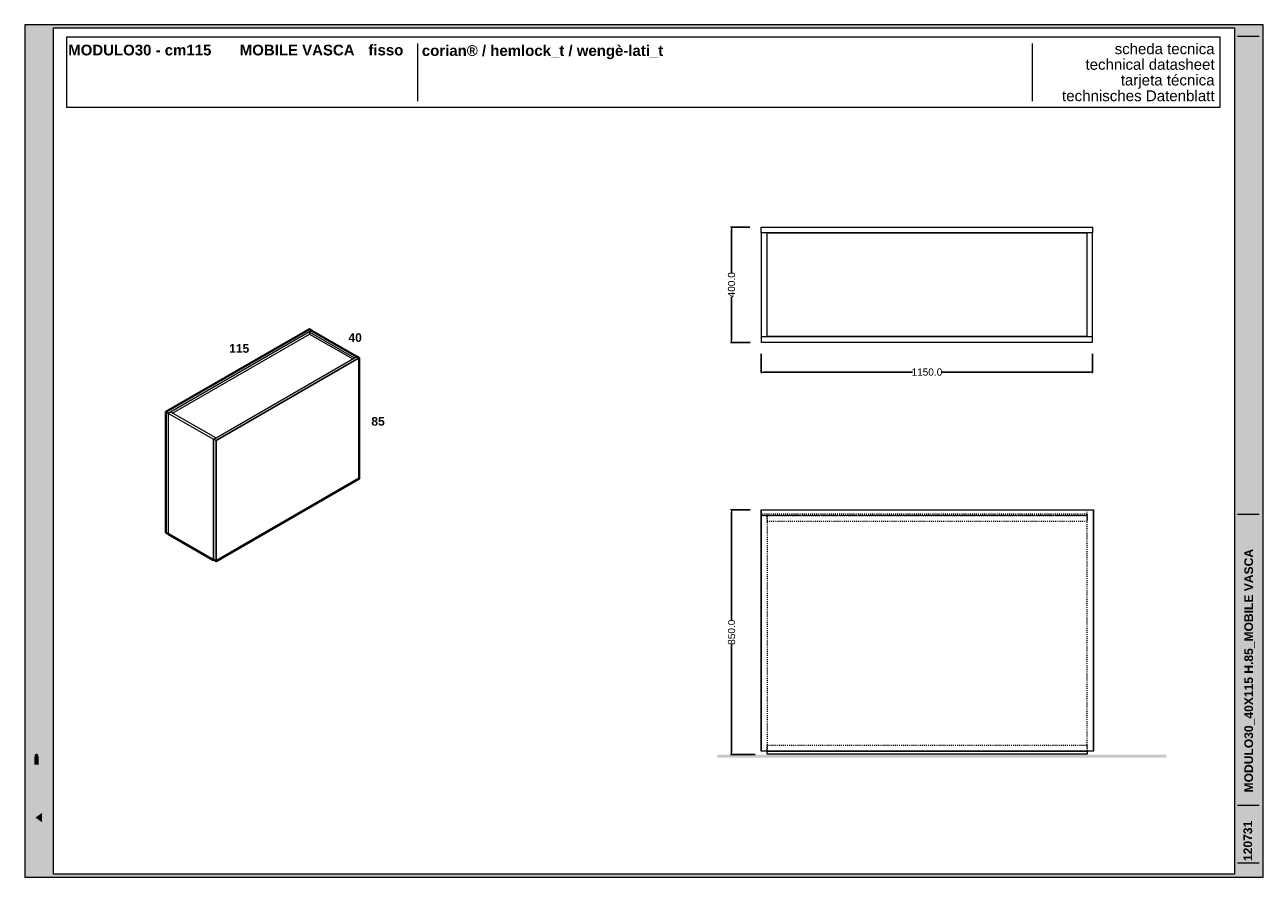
# Model space of a CAD drawing. Header units: millimetres. Extents: x 23321 to 49942, y -33706 to -16645.
# Tile 25 of 27: x 40474 to 44774, y -23130 to -20170. Entities that reach past the tile are written whole.
import ezdxf

# ---------------------------------------------------------------- set-up
doc = ezdxf.new("R2010")
doc.units = ezdxf.units.MM
doc.header["$MEASUREMENT"] = 0
doc.linetypes.add('AStair_dashed', pattern=[1800, 800, -1000])
for name, color, linetype, lineweight in [('032-Muri Esterni.MVI_Num_Penna__91', 255, 'Continuous', 13), ('0_Num_Penna__1', 7, 'Continuous', 9), ('0_Num_Penna__21', 7, 'Continuous', 20), ('0_Num_Penna__41', 7, 'Continuous', 40), ('1_Num_Penna__21', 7, 'Continuous', 20), ('Retini_Num_Penna__1', 7, 'Continuous', 9), ('SCRITTE_Num_Penna__95', 251, 'Continuous', 13), ('squadratura_schede', 8, 'Continuous', 13), ('Strumenti_Num_Penna__91', 255, 'Continuous', 13), ('Testi_Num_Penna__1', 7, 'Continuous', 9), ('Testi_Num_Penna__91', 255, 'Continuous', 13)]:
    doc.layers.add(name, color=color, linetype=linetype, lineweight=lineweight)
doc.layers.add('091-Quote lineari.XII', color=7, linetype='Continuous')
doc.layers.add('0_Num_Penna__95', color=7, linetype='Continuous', lineweight=13, true_color=0x616161)
doc.styles.add('GENERATED_STYLE_1', font='swiss.ttf')
doc.styles.add('GENERATED_STYLE_2', font='swissb.ttf')
doc.styles.add('GENERATED_STYLE_4', font='arialbd.ttf')
doc.dimstyles.new('GENERATED_STYLE__1', dxfattribs={"dimtxt": 25, "dimasz": 7.6, "dimexe": 0.18, "dimexo": 40, "dimgap": 0.09, "dimtad": 0, "dimtih": 1, "dimtoh": 1, "dimdec": 1, "dimzin": 0, "dimdsep": 46, "dimtxsty": 'GENERATED_STYLE_1', "dimblk": 'ARROWHEAD_0', "dimblk1": 'ARROWHEAD_0', "dimblk2": 'ARROWHEAD_0', "dimcen": 0.09, "dimclrd": 7, "dimclre": 7, "dimclrt": 7, "dimazin": 0, "dimtfac": 1, "dimtdec": 4, "dimtmove": 0, "dimatfit": 3, "dimfxl": 1, "dimtolj": 1, "dimtzin": 0, "dimarcsym": 0})
doc.dimstyles.new('GENERATED_STYLE__2', dxfattribs={"dimtxt": 25, "dimasz": 7.6, "dimexe": 0.18, "dimexo": 40, "dimgap": 0.09, "dimtad": 0, "dimdec": 1, "dimzin": 0, "dimdsep": 46, "dimtxsty": 'GENERATED_STYLE_1', "dimblk": 'ARROWHEAD_0', "dimblk1": 'ARROWHEAD_0', "dimblk2": 'ARROWHEAD_0', "dimcen": 0.09, "dimclrd": 7, "dimclre": 7, "dimclrt": 7, "dimazin": 0, "dimtfac": 1, "dimtdec": 4, "dimtmove": 0, "dimatfit": 3, "dimfxl": 1, "dimtolj": 1, "dimtzin": 0, "dimarcsym": 0})

# ---------------------------------------------------------------- blocks, each defined once
blk = doc.blocks.new('ARROWHEAD_0')
at = {"color": 0, "linetype": 'Continuous', "lineweight": 0}
for p, q in [((0, 0), (-1, 0)), ((0, -0.5), (0, 0.5))]:
    blk.add_line(p, q, dxfattribs=at)
blk = doc.blocks.new('*D13')
at = {"layer": '091-Quote lineari.XII', "color": 7, "linetype": 'Continuous', "lineweight": -2}
for p, q in [((42991.9, -21854.5), (42927.4, -21854.5)), ((42927.6, -21862.1), (42927.6, -22237.7)), ((42927.6, -22696.9), (42927.6, -22321.3)), ((43009.9, -22704.5), (42927.4, -22704.5))]:
    blk.add_line(p, q, dxfattribs=at)
at = {"layer": 'Defpoints', "color": 0, "linetype": 'Continuous'}
for p in [(42927.6, -21854.5), (43031.9, -21854.5), (43049.9, -22704.5)]:
    blk.add_point(p, dxfattribs=at)
at = {"layer": '091-Quote lineari.XII', "color": 7, "linetype": 'Continuous', "lineweight": -2, "xscale": 7.6, "yscale": 7.6, "zscale": 7.6}
for p, rotation in [((42927.6, -21854.5), 90), ((42927.6, -22704.5), 270)]:
    blk.add_blockref('ARROWHEAD_0', p, dxfattribs=dict(at, rotation=rotation))
at = {"layer": '091-Quote lineari.XII', "color": 7, "linetype": 'Continuous', "insert": (42927.6, -22279.5), "char_height": 25, "attachment_point": 5, "rotation": 90, "style": 'GENERATED_STYLE_1'}
blk.add_mtext('\\A1;850.0', dxfattribs=at)
blk = doc.blocks.new('*D32')
at = {"layer": '091-Quote lineari.XII', "color": 7, "linetype": 'Continuous', "lineweight": -2}
for p, q in [((42990.9, -20873.1), (42927.4, -20873.1)), ((42927.6, -20880.7), (42927.6, -21031.1)), ((42927.6, -21265.5), (42927.6, -21115)), ((42991.9, -21273.1), (42927.4, -21273.1))]:
    blk.add_line(p, q, dxfattribs=at)
at = {"layer": 'Defpoints', "color": 0, "linetype": 'Continuous'}
for p in [(42927.6, -20873.1), (43030.9, -20873.1), (43031.9, -21273.1)]:
    blk.add_point(p, dxfattribs=at)
at = {"layer": '091-Quote lineari.XII', "color": 7, "linetype": 'Continuous', "lineweight": -2, "xscale": 7.6, "yscale": 7.6, "zscale": 7.6}
for p, rotation in [((42927.6, -20873.1), 90), ((42927.6, -21273.1), 270)]:
    blk.add_blockref('ARROWHEAD_0', p, dxfattribs=dict(at, rotation=rotation))
at = {"layer": '091-Quote lineari.XII', "color": 7, "linetype": 'Continuous', "insert": (42927.6, -21073.1), "char_height": 25, "attachment_point": 5, "rotation": 90, "style": 'GENERATED_STYLE_1'}
blk.add_mtext('\\A1;400.0', dxfattribs=at)
blk = doc.blocks.new('*D33')
at = {"layer": '091-Quote lineari.XII', "color": 7, "linetype": 'Continuous', "lineweight": -2}
for p, q in [((43030.9, -21313.1), (43030.9, -21376.3)), ((44180.9, -21313.1), (44180.9, -21376.3)), ((43038.5, -21376.2), (43555.6, -21376.2)), ((44173.3, -21376.2), (43656.2, -21376.2))]:
    blk.add_line(p, q, dxfattribs=at)
at = {"layer": 'Defpoints', "color": 0, "linetype": 'Continuous'}
for p in [(43030.9, -21273.1), (44180.9, -21273.1), (43030.9, -21376.2)]:
    blk.add_point(p, dxfattribs=at)
at = {"layer": '091-Quote lineari.XII', "color": 7, "linetype": 'Continuous', "lineweight": -2, "xscale": 7.6, "yscale": 7.6, "zscale": 7.6, "rotation": 180}
blk.add_blockref('ARROWHEAD_0', (43030.9, -21376.2), dxfattribs=at)
at = {"layer": '091-Quote lineari.XII', "color": 7, "linetype": 'Continuous', "lineweight": -2, "xscale": 7.6, "yscale": 7.6, "zscale": 7.6}
blk.add_blockref('ARROWHEAD_0', (44180.9, -21376.2), dxfattribs=at)
at = {"layer": '091-Quote lineari.XII', "color": 7, "linetype": 'Continuous', "insert": (43605.9, -21376.2), "char_height": 25, "attachment_point": 5, "style": 'GENERATED_STYLE_1'}
blk.add_mtext('\\A1;1150.0', dxfattribs=at)

msp = doc.modelspace()

# ---------------------------------------------------------------- hatches: boundary and pattern name
at = {"layer": '032-Muri Esterni.MVI_Num_Penna__91', "linetype": 'Continuous'}
h = msp.add_hatch(color=256, dxfattribs=at)
h.paths.add_polyline_path([(40523.653, -23110.192, 0.41421356), (40554.428, -23079.416), (40554.428, -22569.6, 0.41421356), (40523.653, -22538.825, 0.41421356), (40492.877, -22569.6), (40492.877, -23079.416, 0.41421356)], flags=0)
h.paths.add_polyline_path([(40527.389, -22701.263), (40547.349, -22663.181), (40547.349, -22695.107), (40523.664, -22739.324), (40547.349, -22739.324), (40547.349, -22759.314), (40499.953, -22759.314), (40499.953, -22721.257), (40499.962, -22718.829), (40499.986, -22716.487), (40500.026, -22714.232), (40500.08, -22712.064), (40500.15, -22709.984), (40500.233, -22707.99), (40500.33, -22706.084), (40500.439, -22704.266), (40500.482, -22703.68), (40500.533, -22703.101), (40500.591, -22702.527), (40500.656, -22701.957), (40500.725, -22701.392), (40500.796, -22700.829), (40500.87, -22700.269), (40500.943, -22699.71), (40501.088, -22698.571), (40501.244, -22697.441), (40501.413, -22696.321), (40501.596, -22695.213), (40501.794, -22694.116), (40502.01, -22693.033), (40502.245, -22691.964), (40502.5, -22690.909), (40502.916, -22689.383), (40503.361, -22687.936), (40503.834, -22686.568), (40504.336, -22685.279), (40504.866, -22684.07), (40505.425, -22682.942), (40506.013, -22681.894), (40506.63, -22680.929), (40506.754, -22680.748), (40506.88, -22680.575), (40507.009, -22680.408), (40507.14, -22680.248), (40507.273, -22680.094), (40507.407, -22679.943), (40507.542, -22679.796), (40507.679, -22679.652), (40508.248, -22679.089), (40508.843, -22678.599), (40509.466, -22678.181), (40510.115, -22677.838), (40510.791, -22677.569), (40511.493, -22677.376), (40512.221, -22677.26), (40512.974, -22677.221), (40514.255, -22677.311), (40515.476, -22677.579), (40516.635, -22678.027), (40517.734, -22678.653), (40518.772, -22679.458), (40519.749, -22680.442), (40520.666, -22681.605), (40521.522, -22682.947), (40522.312, -22684.413), (40523.071, -22686.014), (40523.797, -22687.755), (40524.49, -22689.639), (40525.151, -22691.67), (40525.779, -22693.852), (40526.373, -22696.19), (40526.933, -22698.686)], flags=0)
h.paths.add_polyline_path([(40547.349, -22799.921), (40523.664, -22844.129), (40499.984, -22799.921), (40499.984, -22767.994), (40523.664, -22813.196), (40547.349, -22767.994)], flags=0)
h.paths.add_polyline_path([(40499.953, -22844.331), (40547.349, -22844.331), (40547.349, -22865.487), (40499.953, -22865.487)], flags=0)
h.paths.add_polyline_path([(40499.953, -22938.025), (40499.953, -22908.198), (40547.349, -22874.55), (40547.349, -22897.314), (40537.077, -22904.58), (40537.077, -22941.647), (40547.349, -22948.908), (40547.349, -22971.668)], flags=0)
h.paths.add_polyline_path([(40505.842, -22998.455), (40547.349, -23018.982), (40547.349, -23039.23), (40505.842, -23059.749), (40547.349, -23059.749), (40547.349, -23077.85), (40499.953, -23077.85), (40499.953, -23045.36), (40533.153, -23029.108), (40499.953, -23012.844), (40499.953, -22980.353), (40547.349, -22980.353), (40547.349, -22998.455)], flags=0)
h.paths.add_polyline_path([(40506.337, -22581.897), (40506.74, -22581.095), (40507.151, -22580.319), (40507.571, -22579.569), (40508.001, -22578.844), (40508.886, -22577.47), (40509.807, -22576.198), (40511.757, -22573.96), (40513.85, -22572.129), (40516.088, -22570.706), (40518.469, -22569.689), (40520.994, -22569.079), (40523.664, -22568.876), (40526.317, -22569.078), (40528.828, -22569.685), (40531.2, -22570.697), (40533.43, -22572.114), (40535.52, -22573.935), (40537.47, -22576.16), (40539.279, -22578.79), (40540.948, -22581.824), (40542.451, -22585.216), (40543.752, -22588.92), (40544.852, -22592.933), (40545.752, -22597.256), (40546.451, -22601.89), (40546.95, -22606.833), (40547.249, -22612.086), (40547.349, -22617.648), (40547.249, -22623.195), (40546.95, -22628.436), (40546.451, -22633.369), (40545.752, -22637.996), (40544.852, -22642.314), (40543.752, -22646.324), (40542.451, -22650.027), (40540.948, -22653.42), (40539.279, -22656.456), (40537.47, -22659.087), (40535.52, -22661.313), (40533.43, -22663.133), (40531.2, -22664.549), (40528.828, -22665.56), (40526.317, -22666.166), (40523.664, -22666.368), (40520.994, -22666.166), (40518.469, -22665.56), (40516.088, -22664.549), (40513.85, -22663.133), (40511.757, -22661.313), (40509.807, -22659.087), (40508.001, -22656.456), (40506.337, -22653.42), (40504.841, -22650.027), (40503.545, -22646.324), (40502.448, -22642.314), (40501.55, -22637.996), (40500.851, -22633.369), (40500.353, -22628.436), (40500.053, -22623.195), (40499.953, -22617.648), (40500.053, -22612.119), (40500.353, -22606.891), (40500.851, -22601.967), (40501.55, -22597.345), (40502.448, -22593.026), (40503.545, -22589.012), (40504.841, -22585.302)], flags=0)
for points in [[(40511.987, -22632.018), (40511.494, -22629.427), (40511.111, -22626.667), (40510.836, -22623.765), (40510.672, -22620.75), (40510.617, -22617.648), (40510.672, -22614.554), (40510.836, -22611.543), (40511.111, -22608.643), (40511.494, -22605.883), (40511.987, -22603.291), (40512.59, -22600.896), (40513.302, -22598.725), (40514.123, -22596.806), (40515.042, -22595.123), (40516.04, -22593.665), (40517.115, -22592.431), (40518.268, -22591.421), (40519.499, -22590.636), (40520.809, -22590.075), (40522.197, -22589.739), (40523.664, -22589.627), (40525.122, -22589.739), (40526.503, -22590.073), (40527.807, -22590.631), (40529.032, -22591.411), (40530.181, -22592.413), (40531.252, -22593.637), (40531.759, -22594.333), (40532.246, -22595.083), (40532.482, -22595.479), (40532.714, -22595.889), (40532.94, -22596.313), (40533.162, -22596.75), (40533.989, -22598.667), (40534.705, -22600.838), (40535.311, -22603.234), (40535.806, -22605.83), (40536.191, -22608.596), (40536.465, -22611.506), (40536.63, -22614.533), (40536.685, -22617.648), (40536.63, -22620.75), (40536.465, -22623.765), (40536.191, -22626.667), (40535.806, -22629.427), (40535.311, -22632.018), (40534.705, -22634.412), (40533.989, -22636.583), (40533.162, -22638.502), (40532.246, -22640.168), (40531.252, -22641.612), (40530.181, -22642.836), (40529.032, -22643.838), (40527.807, -22644.617), (40526.503, -22645.175), (40525.122, -22645.51), (40523.664, -22645.621), (40522.197, -22645.51), (40520.809, -22645.175), (40519.499, -22644.617), (40518.268, -22643.838), (40517.115, -22642.836), (40516.04, -22641.612), (40515.042, -22640.168), (40514.123, -22638.502), (40513.302, -22636.583), (40512.59, -22634.412)], [(40507.842, -22709.054), (40507.794, -22709.408), (40507.735, -22709.871), (40507.633, -22710.603), (40507.54, -22711.442), (40507.455, -22712.358), (40507.381, -22713.325), (40507.316, -22714.316), (40507.261, -22715.303), (40507.217, -22716.26), (40507.184, -22717.158), (40507.159, -22718.264), (40507.137, -22719.616), (40507.118, -22721.145), (40507.103, -22722.781), (40507.092, -22724.457), (40507.083, -22726.104), (40507.079, -22727.652), (40507.077, -22729.034), (40507.077, -22739.324), (40523.664, -22739.324), (40522.068, -22736.351), (40522.068, -22730.587), (40522.064, -22728.792), (40522.051, -22726.862), (40522.029, -22724.866), (40521.998, -22722.871), (40521.957, -22720.946), (40521.907, -22719.159), (40521.846, -22717.578), (40521.776, -22716.271), (40521.699, -22715.094), (40521.597, -22713.881), (40521.472, -22712.659), (40521.322, -22711.456), (40521.15, -22710.299), (40520.955, -22709.216), (40520.737, -22708.234), (40520.498, -22707.38), (40520.248, -22706.662), (40519.992, -22705.995), (40519.731, -22705.38), (40519.463, -22704.815), (40519.189, -22704.3), (40518.91, -22703.834), (40518.625, -22703.419), (40518.334, -22703.052), (40517.974, -22702.702), (40517.507, -22702.354), (40516.961, -22702.021), (40516.363, -22701.718), (40515.741, -22701.459), (40515.121, -22701.256), (40514.531, -22701.125), (40513.998, -22701.078), (40513.511, -22701.116), (40512.959, -22701.224), (40512.369, -22701.399), (40511.768, -22701.633), (40511.183, -22701.921), (40510.641, -22702.258), (40510.169, -22702.637), (40509.796, -22703.052), (40509.489, -22703.526), (40509.2, -22704.101), (40508.927, -22704.769), (40508.671, -22705.523), (40508.431, -22706.355), (40508.208, -22707.257), (40508, -22708.222)], [(40533.928, -22906.791), (40533.928, -22939.423), (40510.828, -22923.116)]]:
    msp.add_hatch(color=256, dxfattribs=at).paths.add_polyline_path(points, flags=0)
at = {"layer": 'Retini_Num_Penna__1', "linetype": 'Continuous'}
msp.add_hatch(color=256, dxfattribs=at).paths.add_polyline_path([(44436.93, -22704.51), (44436.93, -22714.51), (42877.864, -22714.51), (42877.864, -22704.51)])
msp.add_hatch(color=256, dxfattribs=at).paths.add_polyline_path([(44436.93, -22704.51), (44436.93, -22714.51), (42877.864, -22714.51), (42877.864, -22704.51)])
at = {"layer": 'squadratura_schede', "linetype": 'Continuous', "ltscale": 0.01}
h = msp.add_hatch(color=256, dxfattribs=at)
h.paths.add_polyline_path([(40473.634, -23130.192), (44773.634, -23130.192), (44773.634, -20170.19), (40473.634, -20170.19)])
h.paths.add_polyline_path([(44673.676, -20180.309), (44673.676, -23120.073), (40573.653, -23120.073), (40573.653, -20180.309)], flags=16)

# ---------------------------------------------------------------- linework, layer by layer
at = {"layer": '0_Num_Penna__1', "linetype": 'Continuous', "flags": 128}
for points in [[(41469.885, -21231.906), (40971.921, -21519.406), (40971.921, -21519.406), (40963.694, -21514.656), (40971.921, -21519.406), (40963.694, -21514.656), (41461.658, -21227.156), (41461.658, -21227.156), (41469.885, -21231.906), (41469.885, -21231.906), (41469.885, -21231.906)], [(40987.114, -21518.634), (40987.114, -21518.634), (40987.114, -21518.634), (40987.114, -21518.634), (40987.114, -21518.634), (41462.524, -21244.156)], [(41462.524, -21244.156), (41612.347, -21330.656)]]:
    msp.add_lwpolyline(points, dxfattribs=at)
at = {"layer": '0_Num_Penna__1'}
for points in [[(41625.77, -21321.906), (41617.543, -21326.656), (41462.524, -21237.156), (41469.885, -21232.906)], [(41462.524, -21237.156), (41462.524, -21244.156)], [(41469.885, -21231.906), (41469.885, -21231.906)], [(40971.921, -21519.406), (40971.921, -21938.406)], [(41136.898, -21604.162), (40981.016, -21515.152), (40972.828, -21519.88), (41128.671, -21608.912)], [(40972.828, -21938.93), (40972.828, -21519.88)], [(41128.671, -21608.912), (41136.898, -21604.162)], [(41128.671, -22028.906), (41128.671, -21608.912)], [(41136.898, -21604.162), (41136.898, -21605.157)], [(41129.537, -22028.406), (41128.671, -22028.906)]]:
    msp.add_lwpolyline(points, dxfattribs=at)
at = {"layer": '0_Num_Penna__1', "linetype": 'Continuous', "flags": 128}
for points in [[(41626.636, -21322.406), (41634.863, -21327.156), (41137.765, -21614.156), (41129.537, -21609.406)], [(41634.863, -21746.156), (41137.765, -22033.156), (41137.765, -21614.156), (41634.863, -21327.156)], [(41625.77, -21322.906), (41617.543, -21327.656), (41617.543, -21326.656), (41625.77, -21321.906)], [(41129.537, -22028.406), (41129.537, -21609.406), (41137.765, -21614.156), (41137.765, -22033.156)], [(43031.897, -22692.51), (43031.897, -21854.51), (44182.897, -21854.51), (44182.897, -22692.51)], [(44162.897, -22702.51), (43050.897, -22702.51), (43050.897, -22692.51), (44162.897, -22692.51)]]:
    msp.add_lwpolyline(points, close=True, dxfattribs=at)
at = {"layer": '0_Num_Penna__21'}
msp.add_lwpolyline([(43030.897, -21854.51), (44183.897, -21854.51), (44183.897, -22692.51), (43030.897, -22692.51)], close=True, dxfattribs=at)
at = {"layer": '0_Num_Penna__41'}
msp.add_lwpolyline([(40972.828, -21938.93), (40972.828, -21938.93), (40972.828, -21937.883), (40971.921, -21938.406), (40963.694, -21933.656), (40963.694, -21514.656), (41461.658, -21227.156), (41469.885, -21231.906), (41469.885, -21232.906), (41469.885, -21232.906), (41470.751, -21232.406), (41625.77, -21321.906), (41625.77, -21322.906), (41626.636, -21322.406), (41634.863, -21327.156), (41634.863, -21746.156), (41137.765, -22033.156), (41129.537, -22028.406), (41128.671, -22028.906), (40972.828, -21938.93)], dxfattribs=at)
at = {"layer": '0_Num_Penna__95', "linetype": 'AStair_dashed', "ltscale": 0.004, "flags": 128}
for points in [[(43030.897, -21874.51), (43050.897, -21874.51), (43050.897, -22692.51), (43030.897, -22692.51)], [(44161.897, -21868.51), (44161.897, -21874.51), (43031.897, -21874.51), (43031.897, -21868.51)], [(43050.897, -21895.51), (43050.897, -21874.51), (44161.897, -21874.51), (44161.897, -21895.51)], [(44162.897, -21854.51), (44182.897, -21854.51), (44182.897, -22692.51), (44162.897, -22692.51)], [(44162.897, -22692.51), (43050.897, -22692.51), (43050.897, -22671.51), (44162.897, -22671.51)]]:
    msp.add_lwpolyline(points, close=True, dxfattribs=at)
at = {"layer": '1_Num_Penna__21', "linetype": 'Continuous', "flags": 128}
msp.add_lwpolyline([(40618.933, -20456.442), (44623.695, -20456.442), (44623.695, -20213.789), (40618.933, -20213.789)], close=True, dxfattribs=at)
at = {"layer": 'Retini_Num_Penna__1', "linetype": 'Continuous', "flags": 128}
for points in [[(43030.897, -20873.053), (44180.897, -20873.053), (44180.897, -20893.053), (43030.897, -20893.053)], [(43050.897, -20893.053), (43030.897, -20893.053), (43030.897, -21252.053), (43050.897, -21252.053)], [(43050.897, -20893.053), (44160.897, -20893.053), (44160.897, -21252.053), (43050.897, -21252.053)], [(44180.897, -20893.053), (44160.897, -20893.053), (44160.897, -21252.053), (44180.897, -21252.053)], [(43031.897, -21253.053), (44179.897, -21253.053), (44179.897, -21273.053), (43031.897, -21273.053)]]:
    msp.add_lwpolyline(points, close=True, dxfattribs=at)
at = {"layer": 'SCRITTE_Num_Penna__95', "linetype": 'Continuous'}
for p, q in [((41837.619, -20235.115), (41837.619, -20435.115)), ((43971.314, -20235.115), (43971.314, -20435.115))]:
    msp.add_line(p, q, dxfattribs=at)
at = {"layer": 'squadratura_schede', "linetype": 'Continuous', "ltscale": 0.01, "flags": 128}
for points in [[(40473.634, -23130.192), (44773.634, -23130.192), (44773.634, -20170.19), (40473.634, -20170.19)], [(44673.676, -20180.309), (44673.676, -23120.073), (40573.653, -23120.073), (40573.653, -20180.309)]]:
    msp.add_lwpolyline(points, close=True, dxfattribs=at)
at = {"layer": 'Strumenti_Num_Penna__91', "linetype": 'Continuous'}
for p, q in [((44684.312, -20209.363), (44759.312, -20209.363)), ((44684.312, -21869.997), (44759.312, -21869.997)), ((44684.312, -22880.192), (44759.312, -22880.192)), ((44684.312, -23080.192), (44759.312, -23080.192))]:
    msp.add_line(p, q, dxfattribs=at)

# ---------------------------------------------------------------- texts
at = {"layer": 'Testi_Num_Penna__1', "linetype": 'Continuous', "style": 'GENERATED_STYLE_2'}
for s, insert, char_height, attachment_point in [('\\pt595.48,1042.1;MODULO30 - cm115^IMOBILE VASCA^Ifisso', (40624.591, -20239.364), 37.21776, 1), ('corian® / hemlock_t / wengè-lati_t}', (41852.353, -20289.852), 37.20001, 7), ('{40}', (41597.343, -21241.306), 30, 1), ('115', (41183.113, -21279.095), 30, 1), ('{85}', (41676.919, -21532.252), 30, 1)]:
    msp.add_mtext(s, dxfattribs=dict(at, insert=insert, char_height=char_height, attachment_point=attachment_point))
at = {"layer": 'Testi_Num_Penna__1', "linetype": 'Continuous', "insert": (44604.713, -20235.083), "char_height": 37.21728, "attachment_point": 3, "line_spacing_factor": 0.873194, "style": 'GENERATED_STYLE_1'}
msp.add_mtext('\\A1;{\\fSwis721 BT|b0|i0|c0|p34;scheda tecnica\\P\\C251;technical datasheet\\P\\H1.007131x;tarjeta técnica\\P\\fSwis721 BT|b0|i0|c0|p34;technisches Datenblatt}', dxfattribs=at)
at = {"layer": 'Testi_Num_Penna__91', "linetype": 'Continuous', "attachment_point": 4, "rotation": 90, "style": 'GENERATED_STYLE_4'}
for s, insert, char_height in [('\\pt626.37;MODULO30_40X115 H.85_MOBILE VASCA', (44725.794, -22835.719), 29.99998), ('\\pt1029.9;120731', (44720.348, -23074.001), 30.00002)]:
    msp.add_mtext(s, dxfattribs=dict(at, insert=insert, char_height=char_height))

# ---------------------------------------------------------------- dimensions: what is measured, and where the dimension line sits
at = {"layer": '091-Quote lineari.XII', "linetype": 'Continuous'}
for base, p1, p2, angle, dimstyle, picture, middle in [((42927.617, -20873.053), (43031.897, -21273.053), (43030.897, -20873.053), 90, 'GENERATED_STYLE__2', '*D32', (42927.617, -21073.053)), ((43030.897, -21376.153), (44180.897, -21273.053), (43030.897, -21273.053), 180, 'GENERATED_STYLE__1', '*D33', (43605.897, -21376.153)), ((42927.617, -21854.51), (43049.897, -22704.51), (43031.897, -21854.51), 90, 'GENERATED_STYLE__2', '*D13', (42927.617, -22279.51))]:
    dim = msp.add_linear_dim(base=base, p1=p1, p2=p2, angle=angle, dimstyle=dimstyle, dxfattribs=at)
    dim.commit()
    dim.dimension.update_dxf_attribs({"geometry": picture, "text_midpoint": middle})

doc.saveas('drawing.dxf')
